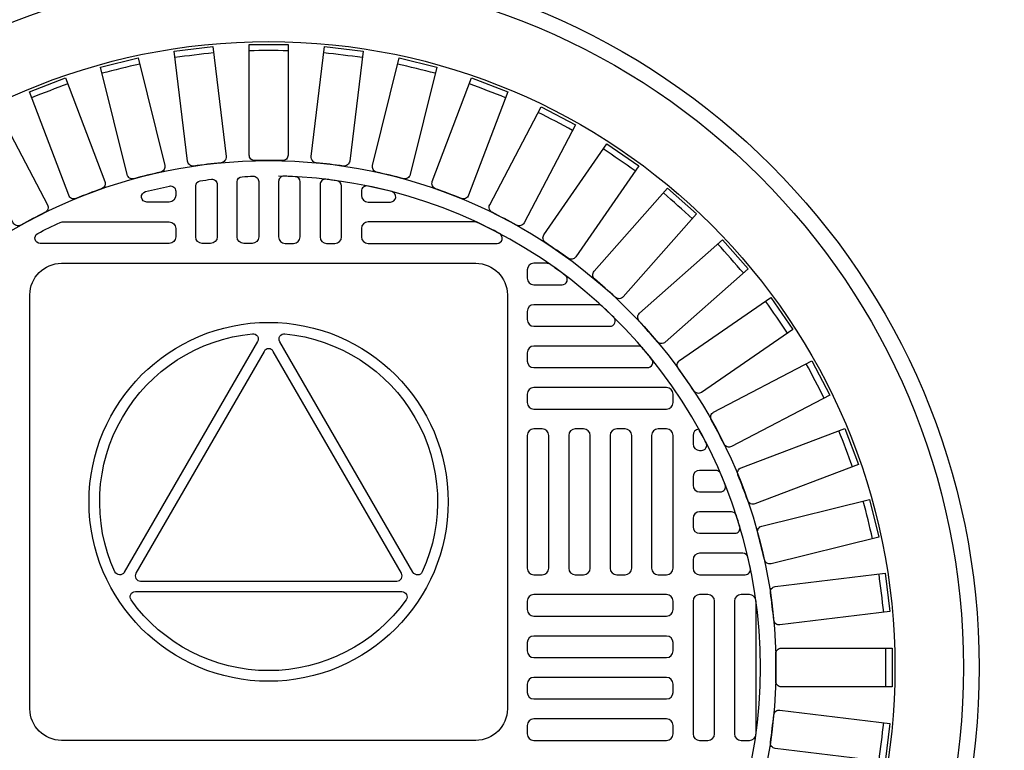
# Model space of a CAD drawing. Extents: x 2893 to 4079, y -406 to 622.
# Tile 10 of 53: x 3242 to 3254, y 133 to 141. Entities that reach past the tile are written whole.
import ezdxf

# ---------------------------------------------------------------- set-up
doc = ezdxf.new("R2010")
doc.units = 0
doc.header["$MEASUREMENT"] = 0
for name, color, linetype in [('DIM', 3, 'CONTINUOUS'), ('MONITOR-WELL-COVER', 2, 'CONTINUOUS'), ('MONITOR-WELL-COVER-HATCH', 8, 'CONTINUOUS'), ('TANK-SLOPE', 3, 'CONTINUOUS')]:
    doc.layers.add(name, color=color, linetype=linetype)
doc.styles.add('SIMPLEX', font='simplex')
doc.dimstyles.new('DIM48', dxfattribs={"dimscale": 48, "dimtxt": 0.09375, "dimasz": 0.09375, "dimexe": 0.0625, "dimexo": 0.0625, "dimgap": 0.0625, "dimtad": 1, "dimdec": 4, "dimzin": 3, "dimdsep": 46, "dimlunit": 4, "dimtxsty": 'SIMPLEX', "dimcen": 0, "dimclrd": 3, "dimclre": 3, "dimclrt": 3, "dimadec": 0, "dimazin": 0, "dimtfac": 1, "dimtdec": 4, "dimtofl": 0, "dimtmove": 2, "dimatfit": 3, "dimfxl": 1, "dimfrac": 2, "dimtolj": 1, "dimtzin": 3, "dimarcsym": 0})

# ---------------------------------------------------------------- blocks, each defined once
blk = doc.blocks.new('*D11')
at = {"layer": 'DIM', "color": 3, "lineweight": -2, "transparency": 16777216}
for p, q in [((3209.917, 165.669), (3071.097, 165.669)), ((3074.097, 134.169), (3074.097, 161.169)), ((3314.853, 129.669), (3071.097, 129.669))]:
    blk.add_line(p, q, dxfattribs=at)
at = {"layer": 'DIM', "color": 3, "transparency": 16777216}
for points in [[(3073.347, 161.169), (3074.847, 161.169), (3074.097, 165.669)], [(3073.347, 134.169), (3074.847, 134.169), (3074.097, 129.669)]]:
    blk.add_solid(points, dxfattribs=at)
at = {"layer": 'DIM', "color": 3, "transparency": 16777216, "insert": (3068.418, 147.669), "char_height": 4.5, "attachment_point": 5, "rotation": 90, "style": 'SIMPLEX'}
blk.add_mtext('\\A1;3\'-0"', dxfattribs=at)
blk = doc.blocks.new('*D44')
at = {"layer": 'DIM', "color": 3, "lineweight": -2, "transparency": 16777216}
for p, q in [((3185.414, 165.655), (3188.414, 165.655)), ((3185.414, 134.155), (3185.414, 161.155)), ((3298.577, 129.655), (3182.414, 129.655))]:
    blk.add_line(p, q, dxfattribs=at)
at = {"layer": 'DIM', "color": 3, "transparency": 16777216}
for points in [[(3184.664, 161.155), (3186.164, 161.155), (3185.414, 165.655)], [(3184.664, 134.155), (3186.164, 134.155), (3185.414, 129.655)]]:
    blk.add_solid(points, dxfattribs=at)
at = {"layer": 'DIM', "color": 3, "transparency": 16777216, "insert": (3179.735, 147.655), "char_height": 4.5, "attachment_point": 5, "rotation": 90, "style": 'SIMPLEX'}
blk.add_mtext('\\A1;3\'-0"', dxfattribs=at)

msp = doc.modelspace()

# ---------------------------------------------------------------- linework, layer by layer
at = {"layer": 'MONITOR-WELL-COVER', "color": 2}
for points in [[(3247.55634, 138.48721, -0.41421356), (3247.93134, 138.11221), (3247.93134, 133.19292, -0.41421356), (3247.55634, 132.81792), (3242.63705, 132.81792, -0.41421356), (3242.26205, 133.19292), (3242.26205, 138.11221, -0.41421356), (3242.63705, 138.48721)], [(3247.55634, 138.48721, -0.41421356), (3247.93134, 138.11221), (3247.93134, 133.19292, -0.41421356), (3247.55634, 132.81792), (3242.63705, 132.81792, -0.41421356), (3242.26205, 133.19292), (3242.26205, 138.11221, -0.41421356), (3242.63705, 138.48721)], [(3243.27123, 134.82089, -0.5150917), (3244.90501, 137.64938, -0.6097725), (3244.9651, 137.55591), (3243.38222, 134.81555, -0.6097725)], [(3243.27123, 134.82089, -0.5150917), (3244.90501, 137.64938, -0.6097725), (3244.9651, 137.55591), (3243.38222, 134.81555, -0.6097725)], [(3246.81086, 134.81493), (3245.22897, 137.55586, -0.60977257), (3245.2891, 137.64931, -0.51509157), (3246.92186, 134.82024, -0.60977257)], [(3246.81086, 134.81493), (3245.22897, 137.55586, -0.60977257), (3245.2891, 137.64931, -0.51509157), (3246.92186, 134.82024, -0.60977257)], [(3243.52139, 134.80508, 0.57736514), (3243.5755, 134.71132), (3246.61866, 134.71077, 0.57736506), (3246.6728, 134.80452), (3245.15169, 137.43997, 0.5773206), (3245.04344, 137.43999)], [(3243.52139, 134.80508, 0.57736514), (3243.5755, 134.71132), (3246.61866, 134.71077, 0.57736506), (3246.6728, 134.80452), (3245.15169, 137.43997, 0.5773206), (3245.04344, 137.43999)], [(3246.72915, 134.48677, -0.51479584), (3243.46381, 134.48736, -0.60993291), (3243.5147, 134.58617), (3246.6783, 134.5856, -0.60993291)], [(3246.72915, 134.48677, -0.51479584), (3243.46381, 134.48736, -0.60993291), (3243.5147, 134.58617), (3246.6783, 134.5856, -0.60993291)]]:
    msp.add_lwpolyline(points, format="xyb", close=True, dxfattribs=at)
at = {"layer": 'MONITOR-WELL-COVER', "color": 4}
msp.add_circle((3245.09669, 133.68407), 8.4375, dxfattribs=at)
msp.add_circle((3245.09669, 133.68407), 8.4375, dxfattribs=at)
at = {"layer": 'MONITOR-WELL-COVER', "color": 1}
msp.add_circle((3245.09669, 133.68407), 8.25, dxfattribs=at)
msp.add_circle((3245.09669, 133.68407), 8.25, dxfattribs=at)
at = {"layer": 'MONITOR-WELL-COVER', "color": 2}
for centre, radius in [((3245.09669, 133.68407), 7.4375), ((3245.09669, 133.68407), 7.4375), ((3245.09669, 135.65257), 2.13227), ((3245.09669, 135.65257), 2.13227)]:
    msp.add_circle(centre, radius, dxfattribs=at)
at = {"layer": 'MONITOR-WELL-COVER-HATCH', "linetype": 'Continuous'}
for p, q in [((3250.13606, 136.34155), (3250.13606, 136.34155)), ((3250.13606, 136.34155), (3250.13606, 136.34155)), ((3250.2148, 136.02659), (3250.2148, 136.02659)), ((3250.2148, 136.02659), (3250.2148, 136.02659)), ((3250.13606, 135.84942), (3250.13606, 135.84942)), ((3250.13606, 135.84942), (3250.13606, 135.84942))]:
    msp.add_line(p, q, dxfattribs=at)
for points in [[(3244.53329, 139.68271, 0.00491171), (3244.20816, 139.64323, -0.41709369), (3244.13431, 139.70051), (3243.97568, 141.00695), (3244.43265, 141.06244), (3244.59128, 139.75599, -0.41709369), (3244.53329, 139.68271)], [(3244.53329, 139.68271, 0.00491171), (3244.20816, 139.64323, -0.41709369), (3244.13431, 139.70051), (3243.97568, 141.00695), (3244.43265, 141.06244), (3244.59128, 139.75599, -0.41709369), (3244.53329, 139.68271)], [(3245.26045, 139.70688, 0.00491171), (3244.93293, 139.70688, -0.41709369), (3244.86653, 139.77264), (3244.86653, 141.08868), (3245.32686, 141.08868), (3245.32686, 139.77264, -0.41709369), (3245.26045, 139.70688)], [(3245.26045, 139.70688, 0.00491171), (3244.93293, 139.70688, -0.41709369), (3244.86653, 139.77264), (3244.86653, 141.08868), (3245.32686, 141.08868), (3245.32686, 139.77264, -0.41709369), (3245.26045, 139.70688)], [(3245.98523, 139.64323, 0.00491171), (3245.6601, 139.68271, -0.41709369), (3245.6021, 139.75599), (3245.76073, 141.06244), (3246.21771, 141.00695), (3246.05908, 139.70051, -0.41709369), (3245.98523, 139.64323)], [(3245.98523, 139.64323, 0.00491171), (3245.6601, 139.68271, -0.41709369), (3245.6021, 139.75599), (3245.76073, 141.06244), (3246.21771, 141.00695), (3246.05908, 139.70051, -0.41709369), (3245.98523, 139.64323)], [(3243.81434, 139.57106, 0.00491171), (3243.49634, 139.49268, -0.41709369), (3243.41612, 139.54064), (3243.10117, 140.81844), (3243.54813, 140.9286), (3243.86308, 139.6508, -0.41709369), (3243.81434, 139.57106)], [(3243.81434, 139.57106, 0.00491171), (3243.49634, 139.49268, -0.41709369), (3243.41612, 139.54064), (3243.10117, 140.81844), (3243.54813, 140.9286), (3243.86308, 139.6508, -0.41709369), (3243.81434, 139.57106)], [(3246.69705, 139.49268, 0.00491171), (3246.37905, 139.57106, -0.41709369), (3246.33031, 139.6508), (3246.64526, 140.9286), (3247.09221, 140.81844), (3246.77726, 139.54064, -0.41709369), (3246.69705, 139.49268)], [(3246.69705, 139.49268, 0.00491171), (3246.37905, 139.57106, -0.41709369), (3246.33031, 139.6508), (3246.64526, 140.9286), (3247.09221, 140.81844), (3246.77726, 139.54064, -0.41709369), (3246.69705, 139.49268)], [(3243.11409, 139.37357, 0.00491171), (3242.80786, 139.25743, -0.41709369), (3242.72244, 139.29537), (3242.25577, 140.52589), (3242.68619, 140.68912), (3243.15286, 139.4586, -0.41709369), (3243.11409, 139.37357)], [(3243.11409, 139.37357, 0.00491171), (3242.80786, 139.25743, -0.41709369), (3242.72244, 139.29537), (3242.25577, 140.52589), (3242.68619, 140.68912), (3243.15286, 139.4586, -0.41709369), (3243.11409, 139.37357)], [(3247.38553, 139.25743, 0.00491171), (3247.0793, 139.37357, -0.41709369), (3247.04052, 139.4586), (3247.5072, 140.68912), (3247.93762, 140.52589), (3247.47094, 139.29537, -0.41709369), (3247.38553, 139.25743)], [(3247.38553, 139.25743, 0.00491171), (3247.0793, 139.37357, -0.41709369), (3247.04052, 139.4586), (3247.5072, 140.68912), (3247.93762, 140.52589), (3247.47094, 139.29537, -0.41709369), (3247.38553, 139.25743)], [(3242.44275, 139.09311, 0.00491171), (3242.15275, 138.9409, -0.41709369), (3242.06339, 138.96827), (3241.45179, 140.13357), (3241.8594, 140.34749), (3242.47099, 139.1822, -0.41709369), (3242.44275, 139.09311)], [(3242.44275, 139.09311, 0.00491171), (3242.15275, 138.9409, -0.41709369), (3242.06339, 138.96827), (3241.45179, 140.13357), (3241.8594, 140.34749), (3242.47099, 139.1822, -0.41709369), (3242.44275, 139.09311)], [(3248.04064, 138.9409, 0.00491171), (3247.75063, 139.09311, -0.41709369), (3247.72239, 139.1822), (3248.33399, 140.34749), (3248.74159, 140.13357), (3248.13, 138.96827, -0.41709369), (3248.04064, 138.9409)], [(3248.04064, 138.9409, 0.00491171), (3247.75063, 139.09311, -0.41709369), (3247.72239, 139.1822), (3248.33399, 140.34749), (3248.74159, 140.13357), (3248.13, 138.96827, -0.41709369), (3248.04064, 138.9409)], [(3248.65281, 138.54772, 0.00491171), (3248.38327, 138.73377, -0.41709369), (3248.36598, 138.82561), (3249.11357, 139.9087), (3249.49242, 139.6472), (3248.74482, 138.56412, -0.41709369), (3248.65281, 138.54772)], [(3248.65281, 138.54772, 0.00491171), (3248.38327, 138.73377, -0.41709369), (3248.36598, 138.82561), (3249.11357, 139.9087), (3249.49242, 139.6472), (3248.74482, 138.56412, -0.41709369), (3248.65281, 138.54772)], [(3249.21313, 138.08362, 0.00491171), (3248.96798, 138.3008, -0.41709369), (3248.96188, 138.39406), (3249.83458, 139.37913), (3250.17915, 139.07387), (3249.30645, 138.0888, -0.41709369), (3249.21313, 138.08362)], [(3249.21313, 138.08362, 0.00491171), (3248.96798, 138.3008, -0.41709369), (3248.96188, 138.39406), (3249.83458, 139.37913), (3250.17915, 139.07387), (3249.30645, 138.0888, -0.41709369), (3249.21313, 138.08362)], [(3249.71343, 137.55536, 0.00491171), (3249.49624, 137.80051, -0.41709369), (3249.50143, 137.89382), (3250.4865, 138.76652), (3250.79176, 138.42195), (3249.80669, 137.54926, -0.41709369), (3249.71343, 137.55536)], [(3249.71343, 137.55536, 0.00491171), (3249.49624, 137.80051, -0.41709369), (3249.50143, 137.89382), (3250.4865, 138.76652), (3250.79176, 138.42195), (3249.80669, 137.54926, -0.41709369), (3249.71343, 137.55536)], [(3250.1464, 136.97065, 0.00491171), (3249.96035, 137.24019, -0.41709369), (3249.97674, 137.33219), (3251.05983, 138.07979), (3251.32132, 137.70095), (3250.23824, 136.95335, -0.41709369), (3250.1464, 136.97065)], [(3250.1464, 136.97065, 0.00491171), (3249.96035, 137.24019, -0.41709369), (3249.97674, 137.33219), (3251.05983, 138.07979), (3251.32132, 137.70095), (3250.23824, 136.95335, -0.41709369), (3250.1464, 136.97065)], [(3250.50574, 136.33801, 0.00491171), (3250.35353, 136.62801, -0.41709369), (3250.3809, 136.71737), (3251.54619, 137.32897), (3251.76012, 136.92136), (3250.59482, 136.30977, -0.41709369), (3250.50574, 136.33801)], [(3250.50574, 136.33801, 0.00491171), (3250.35353, 136.62801, -0.41709369), (3250.3809, 136.71737), (3251.54619, 137.32897), (3251.76012, 136.92136), (3250.59482, 136.30977, -0.41709369), (3250.50574, 136.33801)], [(3250.78619, 135.66667, 0.00491171), (3250.67006, 135.9729, -0.41709369), (3250.70799, 136.05831), (3251.93851, 136.52499), (3252.10175, 136.09457), (3250.87123, 135.6279, -0.41709369), (3250.78619, 135.66667)], [(3250.78619, 135.66667, 0.00491171), (3250.67006, 135.9729, -0.41709369), (3250.70799, 136.05831), (3251.93851, 136.52499), (3252.10175, 136.09457), (3250.87123, 135.6279, -0.41709369), (3250.78619, 135.66667)], [(3250.98369, 134.96642, 0.00491171), (3250.90531, 135.28442, -0.41709369), (3250.95326, 135.36463), (3252.23106, 135.67958), (3252.34123, 135.23263), (3251.06343, 134.91768, -0.41709369), (3250.98369, 134.96642)], [(3250.98369, 134.96642, 0.00491171), (3250.90531, 135.28442, -0.41709369), (3250.95326, 135.36463), (3252.23106, 135.67958), (3252.34123, 135.23263), (3251.06343, 134.91768, -0.41709369), (3250.98369, 134.96642)], [(3251.09534, 134.24747, 0.00491171), (3251.05586, 134.5726, -0.41709369), (3251.11313, 134.64645), (3252.41958, 134.80508), (3252.47507, 134.34811), (3251.16862, 134.18947, -0.41709369), (3251.09534, 134.24747)], [(3251.09534, 134.24747, 0.00491171), (3251.05586, 134.5726, -0.41709369), (3251.11313, 134.64645), (3252.41958, 134.80508), (3252.47507, 134.34811), (3251.16862, 134.18947, -0.41709369), (3251.09534, 134.24747)], [(3251.11951, 133.52031, 0.00491171), (3251.11951, 133.84782, -0.41709369), (3251.18527, 133.91423), (3252.50131, 133.91423), (3252.50131, 133.4539), (3251.18527, 133.4539, -0.41709369), (3251.11951, 133.52031)], [(3251.11951, 133.52031, 0.00491171), (3251.11951, 133.84782, -0.41709369), (3251.18527, 133.91423), (3252.50131, 133.91423), (3252.50131, 133.4539), (3251.18527, 133.4539, -0.41709369), (3251.11951, 133.52031)], [(3251.05586, 132.79553, 0.00491171), (3251.09534, 133.12066, -0.41709369), (3251.16862, 133.17866), (3252.47507, 133.02003), (3252.41958, 132.56305), (3251.11313, 132.72168, -0.41709369), (3251.05586, 132.79553)], [(3251.05586, 132.79553, 0.00491171), (3251.09534, 133.12066, -0.41709369), (3251.16862, 133.17866), (3252.47507, 133.02003), (3252.41958, 132.56305), (3251.11313, 132.72168, -0.41709369), (3251.05586, 132.79553)]]:
    msp.add_lwpolyline(points, format="xyb", dxfattribs=at)
for points in [[(3244.48646, 139.42299), (3244.48646, 138.80218, -0.41421356), (3244.40772, 138.72344), (3244.30929, 138.72344, -0.41421356), (3244.23055, 138.80218), (3244.23055, 139.40613, -0.37391113), (3244.28436, 139.46802, -0.00571073), (3244.41668, 139.48507, -0.4488195)], [(3244.48646, 139.42299), (3244.48646, 138.80218, -0.41421356), (3244.40772, 138.72344), (3244.30929, 138.72344, -0.41421356), (3244.23055, 138.80218), (3244.23055, 139.40613, -0.37391113), (3244.28436, 139.46802, -0.00571073), (3244.41668, 139.48507, -0.4488195)], [(3244.97858, 139.45946), (3244.97858, 138.80218, -0.41421356), (3244.89984, 138.72344), (3244.80142, 138.72344, -0.41421356), (3244.72268, 138.80218), (3244.72268, 139.45388, -0.39850223), (3244.78181, 139.51629, -0.00566907), (3244.91413, 139.52193, -0.42339996)], [(3244.97858, 139.45946), (3244.97858, 138.80218, -0.41421356), (3244.89984, 138.72344), (3244.80142, 138.72344, -0.41421356), (3244.72268, 138.80218), (3244.72268, 139.45388, -0.39850223), (3244.78181, 139.51629, -0.00566907), (3244.91413, 139.52193, -0.42339996)], [(3245.2148, 139.45946), (3245.2148, 138.80218, 0.41421356), (3245.29354, 138.72344), (3245.39197, 138.72344, 0.41421356), (3245.47071, 138.80218), (3245.47071, 139.45388, 0.39850223), (3245.41158, 139.51629, 0.00566907), (3245.27926, 139.52193, 0.42339996)], [(3245.2148, 139.45946), (3245.2148, 138.80218, 0.41421356), (3245.29354, 138.72344), (3245.39197, 138.72344, 0.41421356), (3245.47071, 138.80218), (3245.47071, 139.45388, 0.39850223), (3245.41158, 139.51629, 0.00566907), (3245.27926, 139.52193, 0.42339996)], [(3245.70693, 139.42299), (3245.70693, 138.80218, 0.41421356), (3245.78567, 138.72344), (3245.88409, 138.72344, 0.41421356), (3245.96283, 138.80218), (3245.96283, 139.40613, 0.37391113), (3245.90903, 139.46802, 0.00571073), (3245.77671, 139.48507, 0.4488195)], [(3245.70693, 139.42299), (3245.70693, 138.80218, 0.41421356), (3245.78567, 138.72344), (3245.88409, 138.72344, 0.41421356), (3245.96283, 138.80218), (3245.96283, 139.40613, 0.37391113), (3245.90903, 139.46802, 0.00571073), (3245.77671, 139.48507, 0.4488195)], [(3243.99433, 139.34365), (3243.99433, 139.2943, -0.41421356), (3243.91559, 139.21556), (3243.64927, 139.21556, -0.88078983), (3243.63361, 139.33857, -0.01255242), (3243.91923, 139.40487, -0.47499675)], [(3243.99433, 139.34365), (3243.99433, 139.2943, -0.41421356), (3243.91559, 139.21556), (3243.64927, 139.21556, -0.88078983), (3243.63361, 139.33857, -0.01255242), (3243.91923, 139.40487, -0.47499675)], [(3246.19905, 139.34365), (3246.19905, 139.2943, 0.41421356), (3246.27779, 139.21556), (3246.54412, 139.21556, 0.88078983), (3246.55977, 139.33857, 0.01255242), (3246.27415, 139.40487, 0.47499675)], [(3246.19905, 139.34365), (3246.19905, 139.2943, 0.41421356), (3246.27779, 139.21556), (3246.54412, 139.21556, 0.88078983), (3246.55977, 139.33857, 0.01255242), (3246.27415, 139.40487, 0.47499675)], [(3242.38399, 138.72344, -0.78128622), (3242.35465, 138.84112, -0.01267427), (3242.61949, 138.97344, -0.10993883), (3242.646, 138.97934), (3243.91559, 138.97934, -0.41421356), (3243.99433, 138.9006), (3243.99433, 138.80218, -0.41421356), (3243.91559, 138.72344)], [(3242.38399, 138.72344, -0.78128622), (3242.35465, 138.84112, -0.01267427), (3242.61949, 138.97344, -0.10993883), (3242.646, 138.97934), (3243.91559, 138.97934, -0.41421356), (3243.99433, 138.9006), (3243.99433, 138.80218, -0.41421356), (3243.91559, 138.72344)], [(3247.8094, 138.72344, 0.78128622), (3247.83874, 138.84112, 0.01267427), (3247.57389, 138.97344, 0.10993883), (3247.54739, 138.97934), (3246.27779, 138.97934, 0.41421356), (3246.19905, 138.9006), (3246.19905, 138.80218, 0.41421356), (3246.27779, 138.72344)], [(3247.8094, 138.72344, 0.78128622), (3247.83874, 138.84112, 0.01267427), (3247.57389, 138.97344, 0.10993883), (3247.54739, 138.97934), (3246.27779, 138.97934, 0.41421356), (3246.19905, 138.9006), (3246.19905, 138.80218, 0.41421356), (3246.27779, 138.72344)], [(3248.43607, 138.47599, 0.15334179), (3248.40034, 138.48721), (3248.2463, 138.48721, 0.41421356), (3248.16756, 138.40847), (3248.16756, 138.31005, 0.41421356), (3248.2463, 138.23131), (3248.58067, 138.23131, 0.71935754), (3248.61835, 138.34367, 0.00964206)], [(3248.43607, 138.47599, 0.15334179), (3248.40034, 138.48721), (3248.2463, 138.48721, 0.41421356), (3248.16756, 138.40847), (3248.16756, 138.31005, 0.41421356), (3248.2463, 138.23131), (3248.58067, 138.23131, 0.71935754), (3248.61835, 138.34367, 0.00964206)], [(3249.05541, 137.97854, 0.18836628), (3249.01305, 137.99509), (3248.2463, 137.99509, 0.41421356), (3248.16756, 137.91635), (3248.16756, 137.81792, 0.41421356), (3248.2463, 137.73918), (3249.15046, 137.73918, 0.67100778), (3249.19431, 137.84622, 0.0082117)], [(3249.05541, 137.97854, 0.18836628), (3249.01305, 137.99509), (3248.2463, 137.99509, 0.41421356), (3248.16756, 137.91635), (3248.16756, 137.81792, 0.41421356), (3248.2463, 137.73918), (3249.15046, 137.73918, 0.67100778), (3249.19431, 137.84622, 0.0082117)], [(3249.59599, 137.24706, 0.63010886), (3249.64465, 137.34877, 0.00736221), (3249.53478, 137.48109, 0.21918356), (3249.48729, 137.50296), (3248.2463, 137.50296, 0.41421356), (3248.16756, 137.42422), (3248.16756, 137.3258, 0.41421356), (3248.2463, 137.24706)], [(3249.59599, 137.24706, 0.63010886), (3249.64465, 137.34877, 0.00736221), (3249.53478, 137.48109, 0.21918356), (3249.48729, 137.50296), (3248.2463, 137.50296, 0.41421356), (3248.16756, 137.42422), (3248.16756, 137.3258, 0.41421356), (3248.2463, 137.24706)], [(3250.40606, 136.02659), (3250.2148, 136.02659, 0.41421356), (3250.13606, 135.94784), (3250.13606, 135.84942, 0.41421356), (3250.2148, 135.77068), (3250.46038, 135.77068, 0.53078582), (3250.5184, 135.85643, 0.00613229), (3250.46349, 135.98875, 0.29982265)], [(3250.40606, 136.02659), (3250.2148, 136.02659, 0.41421356), (3250.13606, 135.94784), (3250.13606, 135.84942, 0.41421356), (3250.2148, 135.77068), (3250.46038, 135.77068, 0.53078582), (3250.5184, 135.85643, 0.00613229), (3250.46349, 135.98875, 0.29982265)], [(3250.69211, 135.35898, 0.00593375), (3250.65078, 135.4913, 0.32480274), (3250.59135, 135.53446), (3250.2148, 135.53446), (3250.2148, 135.53446, 0.41421356), (3250.13606, 135.45572), (3250.13606, 135.35729), (3250.13606, 135.35729, 0.41421356), (3250.2148, 135.27855), (3250.63223, 135.27855, 0.5022062)], [(3250.69211, 135.35898, 0.00593375), (3250.65078, 135.4913, 0.32480274), (3250.59135, 135.53446), (3250.2148, 135.53446), (3250.2148, 135.53446, 0.41421356), (3250.13606, 135.45572), (3250.13606, 135.35729), (3250.13606, 135.35729, 0.41421356), (3250.2148, 135.27855), (3250.63223, 135.27855, 0.5022062)], [(3250.8175, 134.86153, 0.00579688), (3250.78866, 134.99385, 0.34941735), (3250.72775, 135.04233), (3250.2148, 135.04233), (3250.2148, 135.04233, 0.41421356), (3250.13606, 134.96359), (3250.13606, 134.86517), (3250.13606, 134.86517, 0.41421356), (3250.2148, 134.78643), (3250.75628, 134.78643, 0.47499675)], [(3250.8175, 134.86153, 0.00579688), (3250.78866, 134.99385, 0.34941735), (3250.72775, 135.04233), (3250.2148, 135.04233), (3250.2148, 135.04233, 0.41421356), (3250.13606, 134.96359), (3250.13606, 134.86517), (3250.13606, 134.86517, 0.41421356), (3250.2148, 134.78643), (3250.75628, 134.78643, 0.47499675)]]:
    msp.add_lwpolyline(points, format="xyb", close=True, dxfattribs=at)
at = {"layer": 'MONITOR-WELL-COVER-HATCH', "linetype": 'Continuous', "flags": 128}
for points in [[(3248.16756, 136.83367, 0.41421356), (3248.2463, 136.75493), (3249.8211, 136.75493, 0.41421356), (3249.89984, 136.83367), (3249.89984, 136.9321, 0.41421356), (3249.8211, 137.01084), (3248.2463, 137.01084, 0.41421356), (3248.16756, 136.9321)], [(3248.16756, 136.83367, 0.41421356), (3248.2463, 136.75493), (3249.8211, 136.75493, 0.41421356), (3249.89984, 136.83367), (3249.89984, 136.9321, 0.41421356), (3249.8211, 137.01084), (3248.2463, 137.01084, 0.41421356), (3248.16756, 136.9321)], [(3248.16756, 136.83367, 0.41421356), (3248.2463, 136.75493), (3249.8211, 136.75493, 0.41421356), (3249.89984, 136.83367), (3249.89984, 136.9321, 0.41421356), (3249.8211, 137.01084), (3248.2463, 137.01084, 0.41421356), (3248.16756, 136.9321)], [(3248.16756, 136.83367, 0.41421356), (3248.2463, 136.75493), (3249.8211, 136.75493, 0.41421356), (3249.89984, 136.83367), (3249.89984, 136.9321, 0.41421356), (3249.8211, 137.01084), (3248.2463, 137.01084, 0.41421356), (3248.16756, 136.9321)], [(3248.2463, 136.51871, 0.41421356), (3248.16756, 136.43997), (3248.16756, 134.86517, 0.41421356), (3248.2463, 134.78643), (3248.34472, 134.78643, 0.41421356), (3248.42346, 134.86517), (3248.42346, 136.43997, 0.41421356), (3248.34472, 136.51871)], [(3248.2463, 136.51871, 0.41421356), (3248.16756, 136.43997), (3248.16756, 134.86517, 0.41421356), (3248.2463, 134.78643), (3248.34472, 134.78643, 0.41421356), (3248.42346, 134.86517), (3248.42346, 136.43997, 0.41421356), (3248.34472, 136.51871)], [(3248.73842, 136.51871, 0.41421356), (3248.65968, 136.43997), (3248.65968, 134.86517, 0.41421356), (3248.73842, 134.78643), (3248.83685, 134.78643, 0.41421356), (3248.91559, 134.86517), (3248.91559, 136.43997, 0.41421356), (3248.83685, 136.51871)], [(3248.73842, 136.51871, 0.41421356), (3248.65968, 136.43997), (3248.65968, 134.86517, 0.41421356), (3248.73842, 134.78643), (3248.83685, 134.78643, 0.41421356), (3248.91559, 134.86517), (3248.91559, 136.43997, 0.41421356), (3248.83685, 136.51871)], [(3249.23055, 136.51871, 0.41421356), (3249.15181, 136.43997), (3249.15181, 134.86517, 0.41421356), (3249.23055, 134.78643), (3249.32898, 134.78643, 0.41421356), (3249.40772, 134.86517), (3249.40772, 136.43997, 0.41421356), (3249.32898, 136.51871)], [(3249.23055, 136.51871, 0.41421356), (3249.15181, 136.43997), (3249.15181, 134.86517, 0.41421356), (3249.23055, 134.78643), (3249.32898, 134.78643, 0.41421356), (3249.40772, 134.86517), (3249.40772, 136.43997, 0.41421356), (3249.32898, 136.51871)], [(3249.72268, 136.51871, 0.41421356), (3249.64394, 136.43997), (3249.64394, 134.86517, 0.41421356), (3249.72268, 134.78643), (3249.8211, 134.78643, 0.41421356), (3249.89984, 134.86517), (3249.89984, 136.43997, 0.41421356), (3249.8211, 136.51871)], [(3249.72268, 136.51871, 0.41421356), (3249.64394, 136.43997), (3249.64394, 134.86517, 0.41421356), (3249.72268, 134.78643), (3249.8211, 134.78643, 0.41421356), (3249.89984, 134.86517), (3249.89984, 136.43997, 0.41421356), (3249.8211, 136.51871)], [(3248.16756, 134.37304, 0.41421356), (3248.2463, 134.2943), (3249.8211, 134.2943, 0.41421356), (3249.89984, 134.37304), (3249.89984, 134.47147, 0.41421356), (3249.8211, 134.55021), (3248.2463, 134.55021, 0.41421356), (3248.16756, 134.47147)], [(3248.16756, 134.37304, 0.41421356), (3248.2463, 134.2943), (3249.8211, 134.2943, 0.41421356), (3249.89984, 134.37304), (3249.89984, 134.47147, 0.41421356), (3249.8211, 134.55021), (3248.2463, 134.55021, 0.41421356), (3248.16756, 134.47147)], [(3250.31323, 132.81792, 0.41421356), (3250.39197, 132.89666), (3250.39197, 134.47147, 0.41421356), (3250.31323, 134.55021), (3250.2148, 134.55021, 0.41421356), (3250.13606, 134.47147), (3250.13606, 132.89666, 0.41421356), (3250.2148, 132.81792)], [(3250.31323, 132.81792, 0.41421356), (3250.39197, 132.89666), (3250.39197, 134.47147, 0.41421356), (3250.31323, 134.55021), (3250.2148, 134.55021, 0.41421356), (3250.13606, 134.47147), (3250.13606, 132.89666, 0.41421356), (3250.2148, 132.81792)], [(3250.80535, 132.81792, 0.41421356), (3250.88409, 132.89666), (3250.88409, 134.47147, 0.41421356), (3250.80535, 134.55021), (3250.70693, 134.55021, 0.41421356), (3250.62819, 134.47147), (3250.62819, 132.89666, 0.41421356), (3250.70693, 132.81792)], [(3250.80535, 132.81792, 0.41421356), (3250.88409, 132.89666), (3250.88409, 134.47147, 0.41421356), (3250.80535, 134.55021), (3250.70693, 134.55021, 0.41421356), (3250.62819, 134.47147), (3250.62819, 132.89666, 0.41421356), (3250.70693, 132.81792)], [(3248.16756, 133.88092, 0.41421356), (3248.2463, 133.80218), (3249.8211, 133.80218, 0.41421356), (3249.89984, 133.88092), (3249.89984, 133.97934, 0.41421356), (3249.8211, 134.05808), (3248.2463, 134.05808, 0.41421356), (3248.16756, 133.97934)], [(3248.16756, 133.88092, 0.41421356), (3248.2463, 133.80218), (3249.8211, 133.80218, 0.41421356), (3249.89984, 133.88092), (3249.89984, 133.97934, 0.41421356), (3249.8211, 134.05808), (3248.2463, 134.05808, 0.41421356), (3248.16756, 133.97934)], [(3248.16756, 133.38879, 0.41421356), (3248.2463, 133.31005), (3249.8211, 133.31005, 0.41421356), (3249.89984, 133.38879), (3249.89984, 133.48721, 0.41421356), (3249.8211, 133.56596), (3248.2463, 133.56596, 0.41421356), (3248.16756, 133.48721)], [(3248.16756, 133.38879, 0.41421356), (3248.2463, 133.31005), (3249.8211, 133.31005, 0.41421356), (3249.89984, 133.38879), (3249.89984, 133.48721, 0.41421356), (3249.8211, 133.56596), (3248.2463, 133.56596, 0.41421356), (3248.16756, 133.48721)], [(3248.16756, 132.89666, 0.41421356), (3248.2463, 132.81792), (3249.8211, 132.81792, 0.41421356), (3249.89984, 132.89666), (3249.89984, 132.99509, 0.41421356), (3249.8211, 133.07383), (3248.2463, 133.07383, 0.41421356), (3248.16756, 132.99509)], [(3248.16756, 132.89666, 0.41421356), (3248.2463, 132.81792), (3249.8211, 132.81792, 0.41421356), (3249.89984, 132.89666), (3249.89984, 132.99509, 0.41421356), (3249.8211, 133.07383), (3248.2463, 133.07383, 0.41421356), (3248.16756, 132.99509)]]:
    msp.add_lwpolyline(points, format="xyb", close=True, dxfattribs=at)
at = {"layer": 'MONITOR-WELL-COVER-HATCH'}
msp.add_lwpolyline([(3250.20386, 136.51795, 0.37393353), (3250.13606, 136.43997), (3250.13606, 136.34155, 0.41421356), (3250.2148, 136.26281), (3250.23592, 136.26281, 0.56117558), (3250.29151, 136.35387, 0.00800005), (3250.20343, 136.51871)], format="xyb", dxfattribs=at)
msp.add_lwpolyline([(3250.20386, 136.51795, 0.37393353), (3250.13606, 136.43997), (3250.13606, 136.34155, 0.41421356), (3250.2148, 136.26281), (3250.23592, 136.26281, 0.56117558), (3250.29151, 136.35387, 0.00800005), (3250.20343, 136.51871)], format="xyb", dxfattribs=at)
msp.add_circle((3245.09669, 133.68407), 6.02362, dxfattribs=at)
msp.add_circle((3245.09669, 133.68407), 6.02362, dxfattribs=at)
at = {"layer": 'MONITOR-WELL-COVER-HATCH', "linetype": 'Continuous'}
for centre, start, end in [((3245.09669, 123.03708), 89.266426, 90.733574), ((3245.09669, 123.03708), 89.266426, 90.733574), ((3246.38004, 123.11471), 96.189503, 97.656651), ((3246.38004, 123.11471), 96.189503, 97.656651), ((3243.81334, 123.11471), 82.343349, 83.810497), ((3243.81334, 123.11471), 82.343349, 83.810497), ((3247.64468, 123.34646), 103.11258, 104.579728), ((3247.64468, 123.34646), 103.11258, 104.579728), ((3242.5487, 123.34646), 75.420272, 76.88742), ((3242.5487, 123.34646), 75.420272, 76.88742), ((3248.87217, 123.72896), 110.035657, 111.502804), ((3248.87217, 123.72896), 110.035657, 111.502804), ((3241.32122, 123.72896), 68.497196, 69.964343), ((3241.32122, 123.72896), 68.497196, 69.964343), ((3240.14879, 124.25663), 61.574119, 63.041266), ((3240.14879, 124.25663), 61.574119, 63.041266), ((3239.04852, 124.92177), 54.651042, 56.118189), ((3239.04852, 124.92177), 54.651042, 56.118189), ((3238.03644, 125.71468), 47.727965, 49.195112), ((3238.03644, 125.71468), 47.727965, 49.195112), ((3237.12731, 126.62381), 40.804888, 42.272035), ((3237.12731, 126.62381), 40.804888, 42.272035), ((3236.3344, 127.63589), 33.881811, 35.348958), ((3236.3344, 127.63589), 33.881811, 35.348958), ((3235.66926, 128.73616), 26.958734, 28.425881), ((3235.66926, 128.73616), 26.958734, 28.425881), ((3235.14159, 129.90859), 20.035657, 21.502804), ((3235.14159, 129.90859), 20.035657, 21.502804), ((3234.75909, 131.13607), 13.11258, 14.579728), ((3234.75909, 131.13607), 13.11258, 14.579728), ((3234.52734, 132.40071), 6.189503, 7.656651), ((3234.52734, 132.40071), 6.189503, 7.656651), ((3234.44971, 133.68407), 359.266426, 0.733574), ((3234.44971, 133.68407), 359.266426, 0.733574), ((3234.52734, 134.96742), 352.343349, 353.810497), ((3234.52734, 134.96742), 352.343349, 353.810497)]:
    msp.add_arc(centre, 17.97762, start, end, dxfattribs=at)
at = {"layer": 'MONITOR-WELL-COVER-HATCH'}
msp.add_arc((3245.09669, 133.68407), 5.84072, 172.041145, 88.841294, dxfattribs=at)
msp.add_arc((3245.09669, 133.68407), 5.84072, 172.041145, 88.841294, dxfattribs=at)
at = {"layer": 'TANK-SLOPE'}
msp.add_circle((3245.09669, 133.68407), 16.4375, dxfattribs=at)
msp.add_circle((3245.09669, 133.68407), 16.4375, dxfattribs=at)

# ---------------------------------------------------------------- dimensions: what is measured, and where the dimension line sits
at = {"layer": 'DIM'}
for base, p1, p2, picture, middle in [((3074.09669, 165.66946), (3317.85307, 129.66946), (3212.91667, 165.66946), '*D11', (3068.41812, 147.66946)), ((3185.41363, 165.65485), (3301.57714, 129.65485), (3182.41363, 165.65485), '*D44', (3179.73506, 147.65485))]:
    dim = msp.add_linear_dim(base=base, p1=p1, p2=p2, angle=90, dimstyle='DIM48', dxfattribs=at)
    dim.commit()
    dim.dimension.update_dxf_attribs({"geometry": picture, "text_midpoint": middle})

doc.saveas('drawing.dxf')
